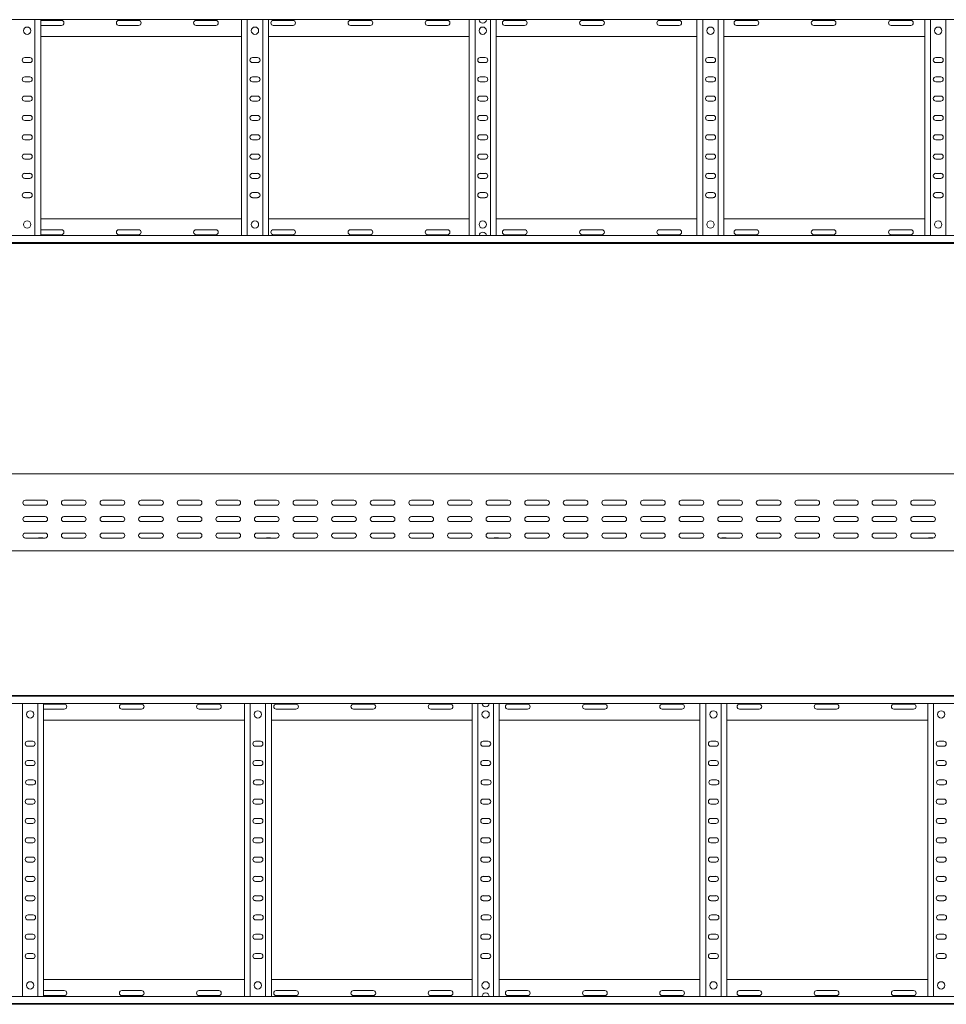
# Model space of a CAD drawing. Header units: millimetres. Extents: x -675 to 3662, y -5029 to -70.
# Tile 8 of 11: x 1153 to 2354, y -2460 to -1185. Entities that reach past the tile are written whole.
import ezdxf

# ---------------------------------------------------------------- set-up
doc = ezdxf.new("R2010")
doc.units = ezdxf.units.MM

msp = doc.modelspace()

# ---------------------------------------------------------------- linework, layer by layer
at = {"color": 7, "linetype": 'Continuous', "lineweight": 15}
for p, q in [((697.7, -1184.9), (3644.7, -1184.9)), ((1173.2, -1464.5), (1173.2, -1184.9)), ((1180.7, -1464.5), (1180.7, -1184.9)), ((1207.5, -1186), (1182, -1186)), ((1307.5, -1186), (1282, -1186)), ((1407.5, -1186), (1382, -1186)), ((1440.7, -1464.5), (1440.7, -1184.9)), ((1448.2, -1464.5), (1448.2, -1184.9)), ((1468.2, -1464.5), (1468.2, -1184.9)), ((1475.7, -1464.5), (1475.7, -1184.9)), ((1507.5, -1186), (1482, -1186)), ((1607.5, -1186), (1582, -1186)), ((1707.5, -1186), (1682, -1186)), ((1735.7, -1464.5), (1735.7, -1184.9)), ((1743.2, -1464.5), (1743.2, -1184.9)), ((1763.2, -1464.5), (1763.2, -1184.9)), ((1770.7, -1464.5), (1770.7, -1184.9)), ((1807.5, -1186), (1782, -1186)), ((1907.5, -1186), (1882, -1186)), ((2007.5, -1186), (1982, -1186)), ((2030.7, -1464.5), (2030.7, -1184.9)), ((2038.2, -1464.5), (2038.2, -1184.9)), ((2058.2, -1464.5), (2058.2, -1184.9)), ((2065.7, -1464.5), (2065.7, -1184.9)), ((2107.5, -1186), (2082, -1186)), ((2207.5, -1186), (2182, -1186)), ((2307.5, -1186), (2282, -1186)), ((2325.7, -1464.5), (2325.7, -1184.9)), ((2333.2, -1464.5), (2333.2, -1184.9)), ((2353.2, -1464.5), (2353.2, -1184.9)), ((1182, -1192.5), (1207.5, -1192.5)), ((1282, -1192.5), (1307.5, -1192.5)), ((1382, -1192.5), (1407.5, -1192.5)), ((1482, -1192.5), (1507.5, -1192.5)), ((1582, -1192.5), (1607.5, -1192.5)), ((1682, -1192.5), (1707.5, -1192.5)), ((1782, -1192.5), (1807.5, -1192.5)), ((1882, -1192.5), (1907.5, -1192.5)), ((1982, -1192.5), (2007.5, -1192.5)), ((2082, -1192.5), (2107.5, -1192.5)), ((2182, -1192.5), (2207.5, -1192.5)), ((2282, -1192.5), (2307.5, -1192.5)), ((1180.7, -1206.7), (1440.7, -1206.7)), ((1475.7, -1206.7), (1735.7, -1206.7)), ((1770.7, -1206.7), (2030.7, -1206.7)), ((2065.7, -1206.7), (2325.7, -1206.7)), ((1166.5, -1234), (1160, -1234)), ((1461.5, -1234), (1455, -1234)), ((1756.5, -1234), (1750, -1234)), ((2051.5, -1234), (2045, -1234)), ((2346.5, -1234), (2340, -1234)), ((1160, -1240.5), (1166.5, -1240.5)), ((1455, -1240.5), (1461.5, -1240.5)), ((1750, -1240.5), (1756.5, -1240.5)), ((2045, -1240.5), (2051.5, -1240.5)), ((2340, -1240.5), (2346.5, -1240.5)), ((1166.5, -1259), (1160, -1259)), ((1461.5, -1259), (1455, -1259)), ((1756.5, -1259), (1750, -1259)), ((2051.5, -1259), (2045, -1259)), ((2346.5, -1259), (2340, -1259)), ((1160, -1265.5), (1166.5, -1265.5)), ((1455, -1265.5), (1461.5, -1265.5)), ((1750, -1265.5), (1756.5, -1265.5)), ((2045, -1265.5), (2051.5, -1265.5)), ((2340, -1265.5), (2346.5, -1265.5)), ((1166.5, -1284), (1160, -1284)), ((1461.5, -1284), (1455, -1284)), ((1756.5, -1284), (1750, -1284)), ((2051.5, -1284), (2045, -1284)), ((2346.5, -1284), (2340, -1284)), ((1160, -1290.5), (1166.5, -1290.5)), ((1455, -1290.5), (1461.5, -1290.5)), ((1750, -1290.5), (1756.5, -1290.5)), ((2045, -1290.5), (2051.5, -1290.5)), ((2340, -1290.5), (2346.5, -1290.5)), ((1166.5, -1309), (1160, -1309)), ((1461.5, -1309), (1455, -1309)), ((1756.5, -1309), (1750, -1309)), ((2051.5, -1309), (2045, -1309)), ((2346.5, -1309), (2340, -1309)), ((1160, -1315.5), (1166.5, -1315.5)), ((1455, -1315.5), (1461.5, -1315.5)), ((1750, -1315.5), (1756.5, -1315.5)), ((2045, -1315.5), (2051.5, -1315.5)), ((2340, -1315.5), (2346.5, -1315.5)), ((1166.5, -1334), (1160, -1334)), ((1461.5, -1334), (1455, -1334)), ((1756.5, -1334), (1750, -1334)), ((2051.5, -1334), (2045, -1334)), ((2346.5, -1334), (2340, -1334)), ((1160, -1340.5), (1166.5, -1340.5)), ((1455, -1340.5), (1461.5, -1340.5)), ((1750, -1340.5), (1756.5, -1340.5)), ((2045, -1340.5), (2051.5, -1340.5)), ((2340, -1340.5), (2346.5, -1340.5)), ((1166.5, -1359), (1160, -1359)), ((1461.5, -1359), (1455, -1359)), ((1756.5, -1359), (1750, -1359)), ((2051.5, -1359), (2045, -1359)), ((2346.5, -1359), (2340, -1359)), ((1160, -1365.5), (1166.5, -1365.5)), ((1455, -1365.5), (1461.5, -1365.5)), ((1750, -1365.5), (1756.5, -1365.5)), ((2045, -1365.5), (2051.5, -1365.5)), ((2340, -1365.5), (2346.5, -1365.5)), ((1166.5, -1384), (1160, -1384)), ((1461.5, -1384), (1455, -1384)), ((1756.5, -1384), (1750, -1384)), ((2051.5, -1384), (2045, -1384)), ((2346.5, -1384), (2340, -1384)), ((1160, -1390.5), (1166.5, -1390.5)), ((1455, -1390.5), (1461.5, -1390.5)), ((1750, -1390.5), (1756.5, -1390.5)), ((2045, -1390.5), (2051.5, -1390.5)), ((2340, -1390.5), (2346.5, -1390.5)), ((1166.5, -1409), (1160, -1409)), ((1160, -1415.5), (1166.5, -1415.5)), ((1461.5, -1409), (1455, -1409)), ((1455, -1415.5), (1461.5, -1415.5)), ((1756.5, -1409), (1750, -1409)), ((1750, -1415.5), (1756.5, -1415.5)), ((2051.5, -1409), (2045, -1409)), ((2045, -1415.5), (2051.5, -1415.5)), ((2346.5, -1409), (2340, -1409)), ((2340, -1415.5), (2346.5, -1415.5)), ((1180.7, -1442.7), (1440.7, -1442.7)), ((1475.7, -1442.7), (1735.7, -1442.7)), ((1770.7, -1442.7), (2030.7, -1442.7)), ((2065.7, -1442.7), (2325.7, -1442.7)), ((3644.7, -1464.5), (697.7, -1464.5)), ((1182, -1457), (1207.5, -1457)), ((1207.5, -1463.5), (1182, -1463.5)), ((1282, -1457), (1307.5, -1457)), ((1307.5, -1463.5), (1282, -1463.5)), ((1382, -1457), (1407.5, -1457)), ((1407.5, -1463.5), (1382, -1463.5)), ((1482, -1457), (1507.5, -1457)), ((1507.5, -1463.5), (1482, -1463.5)), ((1582, -1457), (1607.5, -1457)), ((1607.5, -1463.5), (1582, -1463.5)), ((1682, -1457), (1707.5, -1457)), ((1707.5, -1463.5), (1682, -1463.5)), ((1782, -1457), (1807.5, -1457)), ((1807.5, -1463.5), (1782, -1463.5)), ((1882, -1457), (1907.5, -1457)), ((1907.5, -1463.5), (1882, -1463.5)), ((1982, -1457), (2007.5, -1457)), ((2007.5, -1463.5), (1982, -1463.5)), ((2082, -1457), (2107.5, -1457)), ((2107.5, -1463.5), (2082, -1463.5)), ((2182, -1457), (2207.5, -1457)), ((2207.5, -1463.5), (2182, -1463.5)), ((2282, -1457), (2307.5, -1457)), ((2307.5, -1463.5), (2282, -1463.5)), ((697.6, -1474.7), (3644.7, -1474.7)), ((697.7, -1473.6), (3644.7, -1473.6)), ((3648.5, -1773.1), (701.5, -1773.1)), ((1186.3, -1807.4), (1160.8, -1807.4)), ((1236.3, -1807.4), (1210.8, -1807.4)), ((1286.3, -1807.4), (1260.8, -1807.4)), ((1336.3, -1807.4), (1310.8, -1807.4)), ((1386.3, -1807.4), (1360.8, -1807.4)), ((1436.3, -1807.4), (1410.8, -1807.4)), ((1486.3, -1807.4), (1460.8, -1807.4)), ((1536.3, -1807.4), (1510.8, -1807.4)), ((1586.3, -1807.4), (1560.8, -1807.4)), ((1636.3, -1807.4), (1610.8, -1807.4)), ((1686.3, -1807.4), (1660.8, -1807.4)), ((1736.3, -1807.4), (1710.8, -1807.4)), ((1786.3, -1807.4), (1760.8, -1807.4)), ((1836.3, -1807.4), (1810.8, -1807.4)), ((1886.3, -1807.4), (1860.8, -1807.4)), ((1936.3, -1807.4), (1910.8, -1807.4)), ((1986.3, -1807.4), (1960.8, -1807.4)), ((2036.3, -1807.4), (2010.8, -1807.4)), ((2086.3, -1807.4), (2060.8, -1807.4)), ((2136.3, -1807.4), (2110.8, -1807.4)), ((2186.3, -1807.4), (2160.8, -1807.4)), ((2236.3, -1807.4), (2210.8, -1807.4)), ((2286.3, -1807.4), (2260.8, -1807.4)), ((2336.3, -1807.4), (2310.8, -1807.4)), ((1160.8, -1813.9), (1186.3, -1813.9)), ((1210.8, -1813.9), (1236.3, -1813.9)), ((1260.8, -1813.9), (1286.3, -1813.9)), ((1310.8, -1813.9), (1336.3, -1813.9)), ((1360.8, -1813.9), (1386.3, -1813.9)), ((1410.8, -1813.9), (1436.3, -1813.9)), ((1460.8, -1813.9), (1486.3, -1813.9)), ((1510.8, -1813.9), (1536.3, -1813.9)), ((1560.8, -1813.9), (1586.3, -1813.9)), ((1610.8, -1813.9), (1636.3, -1813.9)), ((1660.8, -1813.9), (1686.3, -1813.9)), ((1710.8, -1813.9), (1736.3, -1813.9)), ((1760.8, -1813.9), (1786.3, -1813.9)), ((1810.8, -1813.9), (1836.3, -1813.9)), ((1860.8, -1813.9), (1886.3, -1813.9)), ((1910.8, -1813.9), (1936.3, -1813.9)), ((1960.8, -1813.9), (1986.3, -1813.9)), ((2010.8, -1813.9), (2036.3, -1813.9)), ((2060.8, -1813.9), (2086.3, -1813.9)), ((2110.8, -1813.9), (2136.3, -1813.9)), ((2160.8, -1813.9), (2186.3, -1813.9)), ((2210.8, -1813.9), (2236.3, -1813.9)), ((2260.8, -1813.9), (2286.3, -1813.9)), ((2310.8, -1813.9), (2336.3, -1813.9)), ((1186.3, -1828.6), (1160.8, -1828.6)), ((1160.8, -1835.1), (1186.3, -1835.1)), ((1236.3, -1828.6), (1210.8, -1828.6)), ((1210.8, -1835.1), (1236.3, -1835.1)), ((1286.3, -1828.6), (1260.8, -1828.6)), ((1260.8, -1835.1), (1286.3, -1835.1)), ((1336.3, -1828.6), (1310.8, -1828.6)), ((1310.8, -1835.1), (1336.3, -1835.1)), ((1386.3, -1828.6), (1360.8, -1828.6)), ((1360.8, -1835.1), (1386.3, -1835.1)), ((1436.3, -1828.6), (1410.8, -1828.6)), ((1410.8, -1835.1), (1436.3, -1835.1)), ((1486.3, -1828.6), (1460.8, -1828.6)), ((1460.8, -1835.1), (1486.3, -1835.1)), ((1536.3, -1828.6), (1510.8, -1828.6)), ((1510.8, -1835.1), (1536.3, -1835.1)), ((1586.3, -1828.6), (1560.8, -1828.6)), ((1560.8, -1835.1), (1586.3, -1835.1)), ((1636.3, -1828.6), (1610.8, -1828.6)), ((1610.8, -1835.1), (1636.3, -1835.1)), ((1686.3, -1828.6), (1660.8, -1828.6)), ((1660.8, -1835.1), (1686.3, -1835.1)), ((1736.3, -1828.6), (1710.8, -1828.6)), ((1710.8, -1835.1), (1736.3, -1835.1)), ((1786.3, -1828.6), (1760.8, -1828.6)), ((1760.8, -1835.1), (1786.3, -1835.1)), ((1836.3, -1828.6), (1810.8, -1828.6)), ((1810.8, -1835.1), (1836.3, -1835.1)), ((1886.3, -1828.6), (1860.8, -1828.6)), ((1860.8, -1835.1), (1886.3, -1835.1)), ((1936.3, -1828.6), (1910.8, -1828.6)), ((1910.8, -1835.1), (1936.3, -1835.1)), ((1986.3, -1828.6), (1960.8, -1828.6)), ((1960.8, -1835.1), (1986.3, -1835.1)), ((2036.3, -1828.6), (2010.8, -1828.6)), ((2010.8, -1835.1), (2036.3, -1835.1)), ((2086.3, -1828.6), (2060.8, -1828.6)), ((2060.8, -1835.1), (2086.3, -1835.1)), ((2136.3, -1828.6), (2110.8, -1828.6)), ((2110.8, -1835.1), (2136.3, -1835.1)), ((2186.3, -1828.6), (2160.8, -1828.6)), ((2160.8, -1835.1), (2186.3, -1835.1)), ((2236.3, -1828.6), (2210.8, -1828.6)), ((2210.8, -1835.1), (2236.3, -1835.1)), ((2286.3, -1828.6), (2260.8, -1828.6)), ((2260.8, -1835.1), (2286.3, -1835.1)), ((2336.3, -1828.6), (2310.8, -1828.6)), ((2310.8, -1835.1), (2336.3, -1835.1)), ((1186.3, -1849.9), (1160.8, -1849.9)), ((1160.8, -1856.4), (1186.3, -1856.4)), ((1178.8, -1856.2), (1182.7, -1856.2)), ((1236.3, -1849.9), (1210.8, -1849.9)), ((1210.8, -1856.4), (1236.3, -1856.4)), ((1286.3, -1849.9), (1260.8, -1849.9)), ((1260.8, -1856.4), (1286.3, -1856.4)), ((1336.3, -1849.9), (1310.8, -1849.9)), ((1310.8, -1856.4), (1336.3, -1856.4)), ((1386.3, -1849.9), (1360.8, -1849.9)), ((1360.8, -1856.4), (1386.3, -1856.4)), ((1436.3, -1849.9), (1410.8, -1849.9)), ((1410.8, -1856.4), (1436.3, -1856.4)), ((1486.3, -1849.9), (1460.8, -1849.9)), ((1460.8, -1856.4), (1486.3, -1856.4)), ((1473.8, -1856.2), (1477.7, -1856.2)), ((1536.3, -1849.9), (1510.8, -1849.9)), ((1510.8, -1856.4), (1536.3, -1856.4)), ((1586.3, -1849.9), (1560.8, -1849.9)), ((1560.8, -1856.4), (1586.3, -1856.4)), ((1636.3, -1849.9), (1610.8, -1849.9)), ((1610.8, -1856.4), (1636.3, -1856.4)), ((1686.3, -1849.9), (1660.8, -1849.9)), ((1660.8, -1856.4), (1686.3, -1856.4)), ((1736.3, -1849.9), (1710.8, -1849.9)), ((1710.8, -1856.4), (1736.3, -1856.4)), ((1786.3, -1849.9), (1760.8, -1849.9)), ((1760.8, -1856.4), (1786.3, -1856.4)), ((1768.8, -1856.2), (1772.7, -1856.2)), ((1836.3, -1849.9), (1810.8, -1849.9)), ((1810.8, -1856.4), (1836.3, -1856.4)), ((1886.3, -1849.9), (1860.8, -1849.9)), ((1860.8, -1856.4), (1886.3, -1856.4)), ((1936.3, -1849.9), (1910.8, -1849.9)), ((1910.8, -1856.4), (1936.3, -1856.4)), ((1986.3, -1849.9), (1960.8, -1849.9)), ((1960.8, -1856.4), (1986.3, -1856.4)), ((2036.3, -1849.9), (2010.8, -1849.9)), ((2010.8, -1856.4), (2036.3, -1856.4)), ((2036.3, -1856.2), (2037.4, -1856.2)), ((2086.3, -1849.9), (2060.8, -1849.9)), ((2060.8, -1856.4), (2086.3, -1856.4)), ((2063.8, -1856.2), (2067.7, -1856.2)), ((2136.3, -1849.9), (2110.8, -1849.9)), ((2110.8, -1856.4), (2136.3, -1856.4)), ((2186.3, -1849.9), (2160.8, -1849.9)), ((2160.8, -1856.4), (2186.3, -1856.4)), ((2236.3, -1849.9), (2210.8, -1849.9)), ((2210.8, -1856.4), (2236.3, -1856.4)), ((2286.3, -1849.9), (2260.8, -1849.9)), ((2260.8, -1856.4), (2286.3, -1856.4)), ((2336.3, -1849.9), (2310.8, -1849.9)), ((2310.8, -1856.4), (2336.3, -1856.4)), ((2331.3, -1856.2), (2335.2, -1856.2)), ((875, -1873.1), (1754.1, -1873.1)), ((1754.1, -1873.1), (1760, -1873.1)), ((1760, -1873.1), (2639.1, -1873.1)), ((701.4, -2060.3), (3648.5, -2060.3)), ((3648.5, -2061.4), (701.5, -2061.4)), ((701.5, -2070.5), (3648.5, -2070.5)), ((1157, -2450.1), (1157, -2070.5)), ((1177, -2450.1), (1177, -2070.5)), ((1184.5, -2450.1), (1184.5, -2070.5)), ((1211.3, -2071.6), (1185.8, -2071.6)), ((1185.8, -2078.1), (1211.3, -2078.1)), ((1311.3, -2071.6), (1285.8, -2071.6)), ((1285.8, -2078.1), (1311.3, -2078.1)), ((1411.3, -2071.6), (1385.8, -2071.6)), ((1385.8, -2078.1), (1411.3, -2078.1)), ((1444.5, -2450.1), (1444.5, -2070.5)), ((1452, -2450.1), (1452, -2070.5)), ((1472, -2450.1), (1472, -2070.5)), ((1479.5, -2450.1), (1479.5, -2070.5)), ((1511.3, -2071.6), (1485.8, -2071.6)), ((1485.8, -2078.1), (1511.3, -2078.1)), ((1611.3, -2071.6), (1585.8, -2071.6)), ((1585.8, -2078.1), (1611.3, -2078.1)), ((1711.3, -2071.6), (1685.8, -2071.6)), ((1685.8, -2078.1), (1711.3, -2078.1)), ((1739.5, -2450.1), (1739.5, -2070.5)), ((1747, -2450.1), (1747, -2070.5)), ((1767, -2450.1), (1767, -2070.5)), ((1774.5, -2450.1), (1774.5, -2070.5)), ((1811.3, -2071.6), (1785.8, -2071.6)), ((1785.8, -2078.1), (1811.3, -2078.1)), ((1911.3, -2071.6), (1885.8, -2071.6)), ((1885.8, -2078.1), (1911.3, -2078.1)), ((2011.3, -2071.6), (1985.8, -2071.6)), ((1985.8, -2078.1), (2011.3, -2078.1)), ((2034.5, -2450.1), (2034.5, -2070.5)), ((2042, -2450.1), (2042, -2070.5)), ((2062, -2450.1), (2062, -2070.5)), ((2069.5, -2450.1), (2069.5, -2070.5)), ((2111.3, -2071.6), (2085.8, -2071.6)), ((2085.8, -2078.1), (2111.3, -2078.1)), ((2211.3, -2071.6), (2185.8, -2071.6)), ((2185.8, -2078.1), (2211.3, -2078.1)), ((2311.3, -2071.6), (2285.8, -2071.6)), ((2285.8, -2078.1), (2311.3, -2078.1)), ((2329.5, -2450.1), (2329.5, -2070.5)), ((2337, -2450.1), (2337, -2070.5)), ((1184.5, -2092.3), (1444.5, -2092.3)), ((1479.5, -2092.3), (1739.5, -2092.3)), ((1774.5, -2092.3), (2034.5, -2092.3)), ((2069.5, -2092.3), (2329.5, -2092.3)), ((1170.3, -2119.6), (1163.8, -2119.6)), ((1163.8, -2126.1), (1170.3, -2126.1)), ((1465.3, -2119.6), (1458.8, -2119.6)), ((1458.8, -2126.1), (1465.3, -2126.1)), ((1760.3, -2119.6), (1753.8, -2119.6)), ((1753.8, -2126.1), (1760.3, -2126.1)), ((2055.3, -2119.6), (2048.8, -2119.6)), ((2048.8, -2126.1), (2055.3, -2126.1)), ((2350.3, -2119.6), (2343.8, -2119.6)), ((2343.8, -2126.1), (2350.3, -2126.1)), ((1170.3, -2144.6), (1163.8, -2144.6)), ((1163.8, -2151.1), (1170.3, -2151.1)), ((1465.3, -2144.6), (1458.8, -2144.6)), ((1458.8, -2151.1), (1465.3, -2151.1)), ((1760.3, -2144.6), (1753.8, -2144.6)), ((1753.8, -2151.1), (1760.3, -2151.1)), ((2055.3, -2144.6), (2048.8, -2144.6)), ((2048.8, -2151.1), (2055.3, -2151.1)), ((2350.3, -2144.6), (2343.8, -2144.6)), ((2343.8, -2151.1), (2350.3, -2151.1)), ((1170.8, -2169.6), (1164.3, -2169.6)), ((1164.3, -2176.1), (1170.8, -2176.1)), ((1465.8, -2169.6), (1459.3, -2169.6)), ((1459.3, -2176.1), (1465.8, -2176.1)), ((1760.8, -2169.6), (1754.3, -2169.6)), ((1754.3, -2176.1), (1760.8, -2176.1)), ((2055.8, -2169.6), (2049.3, -2169.6)), ((2049.3, -2176.1), (2055.8, -2176.1)), ((2350.8, -2169.6), (2344.3, -2169.6)), ((2344.3, -2176.1), (2350.8, -2176.1)), ((1170.3, -2194.6), (1163.8, -2194.6)), ((1163.8, -2201.1), (1170.3, -2201.1)), ((1465.3, -2194.6), (1458.8, -2194.6)), ((1458.8, -2201.1), (1465.3, -2201.1)), ((1760.3, -2194.6), (1753.8, -2194.6)), ((1753.8, -2201.1), (1760.3, -2201.1)), ((2055.3, -2194.6), (2048.8, -2194.6)), ((2048.8, -2201.1), (2055.3, -2201.1)), ((2350.3, -2194.6), (2343.8, -2194.6)), ((2343.8, -2201.1), (2350.3, -2201.1)), ((1170.3, -2219.6), (1163.8, -2219.6)), ((1163.8, -2226.1), (1170.3, -2226.1)), ((1465.3, -2219.6), (1458.8, -2219.6)), ((1458.8, -2226.1), (1465.3, -2226.1)), ((1760.3, -2219.6), (1753.8, -2219.6)), ((1753.8, -2226.1), (1760.3, -2226.1)), ((2055.3, -2219.6), (2048.8, -2219.6)), ((2048.8, -2226.1), (2055.3, -2226.1)), ((2350.3, -2219.6), (2343.8, -2219.6)), ((2343.8, -2226.1), (2350.3, -2226.1)), ((1170.3, -2244.6), (1163.8, -2244.6)), ((1465.3, -2244.6), (1458.8, -2244.6)), ((1760.3, -2244.6), (1753.8, -2244.6)), ((2055.3, -2244.6), (2048.8, -2244.6)), ((2350.3, -2244.6), (2343.8, -2244.6)), ((1163.8, -2251.1), (1170.3, -2251.1)), ((1458.8, -2251.1), (1465.3, -2251.1)), ((1753.8, -2251.1), (1760.3, -2251.1)), ((2048.8, -2251.1), (2055.3, -2251.1)), ((2343.8, -2251.1), (2350.3, -2251.1)), ((1170.3, -2269.6), (1163.8, -2269.6)), ((1465.3, -2269.6), (1458.8, -2269.6)), ((1760.3, -2269.6), (1753.8, -2269.6)), ((2055.3, -2269.6), (2048.8, -2269.6)), ((2350.3, -2269.6), (2343.8, -2269.6)), ((1163.8, -2276.1), (1170.3, -2276.1)), ((1458.8, -2276.1), (1465.3, -2276.1)), ((1753.8, -2276.1), (1760.3, -2276.1)), ((2048.8, -2276.1), (2055.3, -2276.1)), ((2343.8, -2276.1), (2350.3, -2276.1)), ((1170.3, -2294.6), (1163.8, -2294.6)), ((1465.3, -2294.6), (1458.8, -2294.6)), ((1760.3, -2294.6), (1753.8, -2294.6)), ((2055.3, -2294.6), (2048.8, -2294.6)), ((2350.3, -2294.6), (2343.8, -2294.6)), ((1163.8, -2301.1), (1170.3, -2301.1)), ((1458.8, -2301.1), (1465.3, -2301.1)), ((1753.8, -2301.1), (1760.3, -2301.1)), ((2048.8, -2301.1), (2055.3, -2301.1)), ((2343.8, -2301.1), (2350.3, -2301.1)), ((1170.3, -2319.6), (1163.8, -2319.6)), ((1465.3, -2319.6), (1458.8, -2319.6)), ((1760.3, -2319.6), (1753.8, -2319.6)), ((2055.3, -2319.6), (2048.8, -2319.6)), ((2350.3, -2319.6), (2343.8, -2319.6)), ((1163.8, -2326.1), (1170.3, -2326.1)), ((1458.8, -2326.1), (1465.3, -2326.1)), ((1753.8, -2326.1), (1760.3, -2326.1)), ((2048.8, -2326.1), (2055.3, -2326.1)), ((2343.8, -2326.1), (2350.3, -2326.1)), ((1170.8, -2344.6), (1164.3, -2344.6)), ((1465.8, -2344.6), (1459.3, -2344.6)), ((1760.8, -2344.6), (1754.3, -2344.6)), ((2055.8, -2344.6), (2049.3, -2344.6)), ((2350.8, -2344.6), (2344.3, -2344.6)), ((1164.3, -2351.1), (1170.8, -2351.1)), ((1459.3, -2351.1), (1465.8, -2351.1)), ((1754.3, -2351.1), (1760.8, -2351.1)), ((2049.3, -2351.1), (2055.8, -2351.1)), ((2344.3, -2351.1), (2350.8, -2351.1)), ((1170.3, -2369.6), (1163.8, -2369.6)), ((1465.3, -2369.6), (1458.8, -2369.6)), ((1760.3, -2369.6), (1753.8, -2369.6)), ((2055.3, -2369.6), (2048.8, -2369.6)), ((2350.3, -2369.6), (2343.8, -2369.6)), ((1163.8, -2376.1), (1170.3, -2376.1)), ((1458.8, -2376.1), (1465.3, -2376.1)), ((1753.8, -2376.1), (1760.3, -2376.1)), ((2048.8, -2376.1), (2055.3, -2376.1)), ((2343.8, -2376.1), (2350.3, -2376.1)), ((1170.3, -2394.6), (1163.8, -2394.6)), ((1465.3, -2394.6), (1458.8, -2394.6)), ((1760.3, -2394.6), (1753.8, -2394.6)), ((2055.3, -2394.6), (2048.8, -2394.6)), ((2350.3, -2394.6), (2343.8, -2394.6)), ((1163.8, -2401.1), (1170.3, -2401.1)), ((1458.8, -2401.1), (1465.3, -2401.1)), ((1753.8, -2401.1), (1760.3, -2401.1)), ((2048.8, -2401.1), (2055.3, -2401.1)), ((2343.8, -2401.1), (2350.3, -2401.1)), ((1184.5, -2428.3), (1444.5, -2428.3)), ((1479.5, -2428.3), (1739.5, -2428.3)), ((1774.5, -2428.3), (2034.5, -2428.3)), ((2069.5, -2428.3), (2329.5, -2428.3)), ((1185.8, -2442.6), (1211.3, -2442.6)), ((1285.8, -2442.6), (1311.3, -2442.6)), ((1385.8, -2442.6), (1411.3, -2442.6)), ((1485.8, -2442.6), (1511.3, -2442.6)), ((1585.8, -2442.6), (1611.3, -2442.6)), ((1685.8, -2442.6), (1711.3, -2442.6)), ((1785.8, -2442.6), (1811.3, -2442.6)), ((1885.8, -2442.6), (1911.3, -2442.6)), ((1985.8, -2442.6), (2011.3, -2442.6)), ((2085.8, -2442.6), (2111.3, -2442.6)), ((2185.8, -2442.6), (2211.3, -2442.6)), ((2285.8, -2442.6), (2311.3, -2442.6)), ((701.4, -2460.3), (3648.5, -2460.3)), ((3648.5, -2450.1), (701.5, -2450.1)), ((701.5, -2459.2), (3648.5, -2459.2)), ((1211.3, -2449.1), (1185.8, -2449.1)), ((1311.3, -2449.1), (1285.8, -2449.1)), ((1411.3, -2449.1), (1385.8, -2449.1)), ((1511.3, -2449.1), (1485.8, -2449.1)), ((1611.3, -2449.1), (1585.8, -2449.1)), ((1711.3, -2449.1), (1685.8, -2449.1)), ((1811.3, -2449.1), (1785.8, -2449.1)), ((1911.3, -2449.1), (1885.8, -2449.1)), ((2011.3, -2449.1), (1985.8, -2449.1)), ((2111.3, -2449.1), (2085.8, -2449.1)), ((2211.3, -2449.1), (2185.8, -2449.1)), ((2311.3, -2449.1), (2285.8, -2449.1))]:
    msp.add_line(p, q, dxfattribs=at)
at = {"color": 7, "linetype": 'Continuous', "lineweight": 15, "flags": 128}
for points in [[(1182, -1186), (1180.9, -1186.2), (1180.7, -1186.2)], [(1180.7, -1192.2), (1180.9, -1192.3), (1182, -1192.5)], [(1180.7, -1457.2), (1180.9, -1457.2), (1182, -1457)], [(1182, -1463.5), (1180.9, -1463.3), (1180.7, -1463.2)], [(1185.8, -2071.6), (1184.6, -2071.8), (1184.5, -2071.8)], [(1184.5, -2077.8), (1184.6, -2077.9), (1185.8, -2078.1)], [(1184.5, -2442.8), (1184.6, -2442.8), (1185.8, -2442.6)], [(1185.8, -2449.1), (1184.6, -2448.9), (1184.5, -2448.8)]]:
    msp.add_lwpolyline(points, dxfattribs=at)
at = {"color": 7, "linetype": 'Continuous', "lineweight": 15}
for centre in [(1163.2, -1199.2), (1458.2, -1199.2), (1753.2, -1199.2), (2048.2, -1199.2), (2343.2, -1199.2), (1163.2, -1450.2), (1458.2, -1450.2), (1753.2, -1450.2), (2048.2, -1450.2), (2343.2, -1450.2), (1167, -2084.8), (1462, -2084.8), (1757, -2084.8), (2052, -2084.8), (2347, -2084.8), (1167, -2435.8), (1462, -2435.8), (1757, -2435.8), (2052, -2435.8), (2347, -2435.8)]:
    msp.add_circle(centre, 4.75, dxfattribs=at)
for centre, radius, start, end in [((1207.5, -1189.2), 3.25, 270, 90), ((1282, -1189.2), 3.25, 90, 270), ((1307.5, -1189.2), 3.25, 270, 90), ((1382, -1189.2), 3.25, 90, 270), ((1407.5, -1189.2), 3.25, 270, 90), ((1482, -1189.2), 3.25, 90, 270), ((1507.5, -1189.2), 3.25, 270, 90), ((1582, -1189.2), 3.25, 90, 270), ((1607.5, -1189.2), 3.25, 270, 90), ((1682, -1189.2), 3.25, 90, 270), ((1707.5, -1189.2), 3.25, 270, 90), ((1753.2, -1184.6), 4.75, 183.9233, 356.0767), ((1782, -1189.2), 3.25, 90, 270), ((1807.5, -1189.2), 3.25, 270, 90), ((1882, -1189.2), 3.25, 90, 270), ((1907.5, -1189.2), 3.25, 270, 90), ((1982, -1189.2), 3.25, 90, 270), ((2007.5, -1189.2), 3.25, 270, 90), ((2082, -1189.2), 3.25, 90, 270), ((2107.5, -1189.2), 3.25, 270, 90), ((2182, -1189.2), 3.25, 90, 270), ((2207.5, -1189.2), 3.25, 270, 90), ((2282, -1189.2), 3.25, 90, 270), ((2307.5, -1189.2), 3.25, 270, 90), ((1160, -1237.2), 3.25, 90, 270), ((1166.5, -1237.2), 3.25, 270, 90), ((1455, -1237.2), 3.25, 90, 270), ((1461.5, -1237.2), 3.25, 270, 90), ((1750, -1237.2), 3.25, 90, 270), ((1756.5, -1237.2), 3.25, 270, 90), ((2045, -1237.2), 3.25, 90, 270), ((2051.5, -1237.2), 3.25, 270, 90), ((2340, -1237.2), 3.25, 90, 270), ((2346.5, -1237.2), 3.25, 270, 90), ((1160, -1262.2), 3.25, 90, 270), ((1166.5, -1262.2), 3.25, 270, 90), ((1455, -1262.2), 3.25, 90, 270), ((1461.5, -1262.2), 3.25, 270, 90), ((1750, -1262.2), 3.25, 90, 270), ((1756.5, -1262.2), 3.25, 270, 90), ((2045, -1262.2), 3.25, 90, 270), ((2051.5, -1262.2), 3.25, 270, 90), ((2340, -1262.2), 3.25, 90, 270), ((2346.5, -1262.2), 3.25, 270, 90), ((1160, -1287.2), 3.25, 90, 270), ((1166.5, -1287.2), 3.25, 270, 90), ((1455, -1287.2), 3.25, 90, 270), ((1461.5, -1287.2), 3.25, 270, 90), ((1750, -1287.2), 3.25, 90, 270), ((1756.5, -1287.2), 3.25, 270, 90), ((2045, -1287.2), 3.25, 90, 270), ((2051.5, -1287.2), 3.25, 270, 90), ((2340, -1287.2), 3.25, 90, 270), ((2346.5, -1287.2), 3.25, 270, 90), ((1160, -1312.2), 3.25, 90, 270), ((1166.5, -1312.2), 3.25, 270, 90), ((1455, -1312.2), 3.25, 90, 270), ((1461.5, -1312.2), 3.25, 270, 90), ((1750, -1312.2), 3.25, 90, 270), ((1756.5, -1312.2), 3.25, 270, 90), ((2045, -1312.2), 3.25, 90, 270), ((2051.5, -1312.2), 3.25, 270, 90), ((2340, -1312.2), 3.25, 90, 270), ((2346.5, -1312.2), 3.25, 270, 90), ((1160, -1337.2), 3.25, 90, 270), ((1166.5, -1337.2), 3.25, 270, 90), ((1455, -1337.2), 3.25, 90, 270), ((1461.5, -1337.2), 3.25, 270, 90), ((1750, -1337.2), 3.25, 90, 270), ((1756.5, -1337.2), 3.25, 270, 90), ((2045, -1337.2), 3.25, 90, 270), ((2051.5, -1337.2), 3.25, 270, 90), ((2340, -1337.2), 3.25, 90, 270), ((2346.5, -1337.2), 3.25, 270, 90), ((1160, -1362.2), 3.25, 90, 270), ((1166.5, -1362.2), 3.25, 270, 90), ((1455, -1362.2), 3.25, 90, 270), ((1461.5, -1362.2), 3.25, 270, 90), ((1750, -1362.2), 3.25, 90, 270), ((1756.5, -1362.2), 3.25, 270, 90), ((2045, -1362.2), 3.25, 90, 270), ((2051.5, -1362.2), 3.25, 270, 90), ((2340, -1362.2), 3.25, 90, 270), ((2346.5, -1362.2), 3.25, 270, 90), ((1160, -1387.2), 3.25, 90, 270), ((1166.5, -1387.2), 3.25, 270, 90), ((1455, -1387.2), 3.25, 90, 270), ((1461.5, -1387.2), 3.25, 270, 90), ((1750, -1387.2), 3.25, 90, 270), ((1756.5, -1387.2), 3.25, 270, 90), ((2045, -1387.2), 3.25, 90, 270), ((2051.5, -1387.2), 3.25, 270, 90), ((2340, -1387.2), 3.25, 90, 270), ((2346.5, -1387.2), 3.25, 270, 90), ((1160, -1412.2), 3.25, 90, 270), ((1166.5, -1412.2), 3.25, 270, 90), ((1455, -1412.2), 3.25, 90, 270), ((1461.5, -1412.2), 3.25, 270, 90), ((1750, -1412.2), 3.25, 90, 270), ((1756.5, -1412.2), 3.25, 270, 90), ((2045, -1412.2), 3.25, 90, 270), ((2051.5, -1412.2), 3.25, 270, 90), ((2340, -1412.2), 3.25, 90, 270), ((2346.5, -1412.2), 3.25, 270, 90), ((1207.5, -1460.2), 3.25, 270, 90), ((1282, -1460.2), 3.25, 90, 270), ((1307.5, -1460.2), 3.25, 270, 90), ((1382, -1460.2), 3.25, 90, 270), ((1407.5, -1460.2), 3.25, 270, 90), ((1482, -1460.2), 3.25, 90, 270), ((1507.5, -1460.2), 3.25, 270, 90), ((1582, -1460.2), 3.25, 90, 270), ((1607.5, -1460.2), 3.25, 270, 90), ((1682, -1460.2), 3.25, 90, 270), ((1707.5, -1460.2), 3.25, 270, 90), ((1753.2, -1464.8), 4.75, 3.9233, 176.0767), ((1782, -1460.2), 3.25, 90, 270), ((1807.5, -1460.2), 3.25, 270, 90), ((1882, -1460.2), 3.25, 90, 270), ((1907.5, -1460.2), 3.25, 270, 90), ((1982, -1460.2), 3.25, 90, 270), ((2007.5, -1460.2), 3.25, 270, 90), ((2082, -1460.2), 3.25, 90, 270), ((2107.5, -1460.2), 3.25, 270, 90), ((2182, -1460.2), 3.25, 90, 270), ((2207.5, -1460.2), 3.25, 270, 90), ((2282, -1460.2), 3.25, 90, 270), ((2307.5, -1460.2), 3.25, 270, 90), ((1160.8, -1810.6), 3.25, 90, 270), ((1186.3, -1810.6), 3.25, 270, 90), ((1210.8, -1810.6), 3.25, 90, 270), ((1236.3, -1810.6), 3.25, 270, 90), ((1260.8, -1810.6), 3.25, 90, 270), ((1286.3, -1810.6), 3.25, 270, 90), ((1310.8, -1810.6), 3.25, 90, 270), ((1336.3, -1810.6), 3.25, 270, 90), ((1360.8, -1810.6), 3.25, 90, 270), ((1386.3, -1810.6), 3.25, 270, 90), ((1410.8, -1810.6), 3.25, 90, 270), ((1436.3, -1810.6), 3.25, 270, 90), ((1460.8, -1810.6), 3.25, 90, 270), ((1486.3, -1810.6), 3.25, 270, 90), ((1510.8, -1810.6), 3.25, 90, 270), ((1536.3, -1810.6), 3.25, 270, 90), ((1560.8, -1810.6), 3.25, 90, 270), ((1586.3, -1810.6), 3.25, 270, 90), ((1610.8, -1810.6), 3.25, 90, 270), ((1636.3, -1810.6), 3.25, 270, 90), ((1660.8, -1810.6), 3.25, 90, 270), ((1686.3, -1810.6), 3.25, 270, 90), ((1710.8, -1810.6), 3.25, 90, 270), ((1736.3, -1810.6), 3.25, 270, 90), ((1760.8, -1810.6), 3.25, 90, 270), ((1786.3, -1810.6), 3.25, 270, 90), ((1810.8, -1810.6), 3.25, 90, 270), ((1836.3, -1810.6), 3.25, 270, 90), ((1860.8, -1810.6), 3.25, 90, 270), ((1886.3, -1810.6), 3.25, 270, 90), ((1910.8, -1810.6), 3.25, 90, 270), ((1936.3, -1810.6), 3.25, 270, 90), ((1960.8, -1810.6), 3.25, 90, 270), ((1986.3, -1810.6), 3.25, 270, 90), ((2010.8, -1810.6), 3.25, 90, 270), ((2036.3, -1810.6), 3.25, 270, 90), ((2060.8, -1810.6), 3.25, 90, 270), ((2086.3, -1810.6), 3.25, 270, 90), ((2110.8, -1810.6), 3.25, 90, 270), ((2136.3, -1810.6), 3.25, 270, 90), ((2160.8, -1810.6), 3.25, 90, 270), ((2186.3, -1810.6), 3.25, 270, 90), ((2210.8, -1810.6), 3.25, 90, 270), ((2236.3, -1810.6), 3.25, 270, 90), ((2260.8, -1810.6), 3.25, 90, 270), ((2286.3, -1810.6), 3.25, 270, 90), ((2310.8, -1810.6), 3.25, 90, 270), ((2336.3, -1810.6), 3.25, 270, 90), ((1160.8, -1831.9), 3.25, 90, 270), ((1186.3, -1831.9), 3.25, 270, 90), ((1210.8, -1831.9), 3.25, 90, 270), ((1236.3, -1831.9), 3.25, 270, 90), ((1260.8, -1831.9), 3.25, 90, 270), ((1286.3, -1831.9), 3.25, 270, 90), ((1310.8, -1831.9), 3.25, 90, 270), ((1336.3, -1831.9), 3.25, 270, 90), ((1360.8, -1831.9), 3.25, 90, 270), ((1386.3, -1831.9), 3.25, 270, 90), ((1410.8, -1831.9), 3.25, 90, 270), ((1436.3, -1831.9), 3.25, 270, 90), ((1460.8, -1831.9), 3.25, 90, 270), ((1486.3, -1831.9), 3.25, 270, 90), ((1510.8, -1831.9), 3.25, 90, 270), ((1536.3, -1831.9), 3.25, 270, 90), ((1560.8, -1831.9), 3.25, 90, 270), ((1586.3, -1831.9), 3.25, 270, 90), ((1610.8, -1831.9), 3.25, 90, 270), ((1636.3, -1831.9), 3.25, 270, 90), ((1660.8, -1831.9), 3.25, 90, 270), ((1686.3, -1831.9), 3.25, 270, 90), ((1710.8, -1831.9), 3.25, 90, 270), ((1736.3, -1831.9), 3.25, 270, 90), ((1760.8, -1831.9), 3.25, 90, 270), ((1786.3, -1831.9), 3.25, 270, 90), ((1810.8, -1831.9), 3.25, 90, 270), ((1836.3, -1831.9), 3.25, 270, 90), ((1860.8, -1831.9), 3.25, 90, 270), ((1886.3, -1831.9), 3.25, 270, 90), ((1910.8, -1831.9), 3.25, 90, 270), ((1936.3, -1831.9), 3.25, 270, 90), ((1960.8, -1831.9), 3.25, 90, 270), ((1986.3, -1831.9), 3.25, 270, 90), ((2010.8, -1831.9), 3.25, 90, 270), ((2036.3, -1831.9), 3.25, 270, 90), ((2060.8, -1831.9), 3.25, 90, 270), ((2086.3, -1831.9), 3.25, 270, 90), ((2110.8, -1831.9), 3.25, 90, 270), ((2136.3, -1831.9), 3.25, 270, 90), ((2160.8, -1831.9), 3.25, 90, 270), ((2186.3, -1831.9), 3.25, 270, 90), ((2210.8, -1831.9), 3.25, 90, 270), ((2236.3, -1831.9), 3.25, 270, 90), ((2260.8, -1831.9), 3.25, 90, 270), ((2286.3, -1831.9), 3.25, 270, 90), ((2310.8, -1831.9), 3.25, 90, 270), ((2336.3, -1831.9), 3.25, 270, 90), ((1160.8, -1853.1), 3.25, 90, 270), ((1178.8, -1858), 1.8, 90, 116.5628), ((1182.7, -1858), 1.8, 63.4372, 90), ((1186.3, -1853.1), 3.25, 270, 90), ((1210.8, -1853.1), 3.25, 90, 270), ((1236.3, -1853.1), 3.25, 270, 90), ((1260.8, -1853.1), 3.25, 90, 270), ((1286.3, -1853.1), 3.25, 270, 90), ((1310.8, -1853.1), 3.25, 90, 270), ((1336.3, -1853.1), 3.25, 270, 90), ((1360.8, -1853.1), 3.25, 90, 270), ((1386.3, -1853.1), 3.25, 270, 90), ((1410.8, -1853.1), 3.25, 90, 270), ((1436.3, -1853.1), 3.25, 270, 90), ((1460.8, -1853.1), 3.25, 90, 270), ((1473.8, -1858), 1.8, 90, 116.5628), ((1477.7, -1858), 1.8, 63.4372, 90), ((1486.3, -1853.1), 3.25, 270, 90), ((1510.8, -1853.1), 3.25, 90, 270), ((1536.3, -1853.1), 3.25, 270, 90), ((1560.8, -1853.1), 3.25, 90, 270), ((1586.3, -1853.1), 3.25, 270, 90), ((1610.8, -1853.1), 3.25, 90, 270), ((1636.3, -1853.1), 3.25, 270, 90), ((1660.8, -1853.1), 3.25, 90, 270), ((1686.3, -1853.1), 3.25, 270, 90), ((1710.8, -1853.1), 3.25, 90, 270), ((1736.3, -1853.1), 3.25, 270, 90), ((1760.8, -1853.1), 3.25, 90, 270), ((1768.8, -1858), 1.8, 90, 116.5628), ((1772.7, -1858), 1.8, 63.4372, 90), ((1786.3, -1853.1), 3.25, 270, 90), ((1810.8, -1853.1), 3.25, 90, 270), ((1836.3, -1853.1), 3.25, 270, 90), ((1860.8, -1853.1), 3.25, 90, 270), ((1886.3, -1853.1), 3.25, 270, 90), ((1910.8, -1853.1), 3.25, 90, 270), ((1936.3, -1853.1), 3.25, 270, 90), ((1960.8, -1853.1), 3.25, 90, 270), ((1986.3, -1853.1), 3.25, 270, 90), ((2010.8, -1853.1), 3.25, 90, 270), ((2036.3, -1858), 1.8, 90, 116.5628), ((2036.3, -1853.1), 3.25, 270, 90), ((2060.8, -1853.1), 3.25, 90, 270), ((2063.8, -1858), 1.8, 90, 116.5628), ((2067.7, -1858), 1.8, 63.4372, 90), ((2086.3, -1853.1), 3.25, 270, 90), ((2110.8, -1853.1), 3.25, 90, 270), ((2136.3, -1853.1), 3.25, 270, 90), ((2160.8, -1853.1), 3.25, 90, 270), ((2186.3, -1853.1), 3.25, 270, 90), ((2210.8, -1853.1), 3.25, 90, 270), ((2236.3, -1853.1), 3.25, 270, 90), ((2260.8, -1853.1), 3.25, 90, 270), ((2286.3, -1853.1), 3.25, 270, 90), ((2310.8, -1853.1), 3.25, 90, 270), ((2331.3, -1858), 1.8, 90, 116.5628), ((2335.2, -1858), 1.8, 63.4372, 90), ((2336.3, -1853.1), 3.25, 270, 90), ((1211.3, -2074.8), 3.25, 270, 90), ((1285.8, -2074.8), 3.25, 90, 270), ((1311.3, -2074.8), 3.25, 270, 90), ((1385.8, -2074.8), 3.25, 90, 270), ((1411.3, -2074.8), 3.25, 270, 90), ((1485.8, -2074.8), 3.25, 90, 270), ((1511.3, -2074.8), 3.25, 270, 90), ((1585.8, -2074.8), 3.25, 90, 270), ((1611.3, -2074.8), 3.25, 270, 90), ((1685.8, -2074.8), 3.25, 90, 270), ((1711.3, -2074.8), 3.25, 270, 90), ((1757, -2070.2), 4.75, 183.9233, 356.0767), ((1785.8, -2074.8), 3.25, 90, 270), ((1811.3, -2074.8), 3.25, 270, 90), ((1885.8, -2074.8), 3.25, 90, 270), ((1911.3, -2074.8), 3.25, 270, 90), ((1985.8, -2074.8), 3.25, 90, 270), ((2011.3, -2074.8), 3.25, 270, 90), ((2085.8, -2074.8), 3.25, 90, 270), ((2111.3, -2074.8), 3.25, 270, 90), ((2185.8, -2074.8), 3.25, 90, 270), ((2211.3, -2074.8), 3.25, 270, 90), ((2285.8, -2074.8), 3.25, 90, 270), ((2311.3, -2074.8), 3.25, 270, 90), ((1163.8, -2122.8), 3.25, 90, 270), ((1170.3, -2122.8), 3.25, 270, 90), ((1458.8, -2122.8), 3.25, 90, 270), ((1465.3, -2122.8), 3.25, 270, 90), ((1753.8, -2122.8), 3.25, 90, 270), ((1760.3, -2122.8), 3.25, 270, 90), ((2048.8, -2122.8), 3.25, 90, 270), ((2055.3, -2122.8), 3.25, 270, 90), ((2343.8, -2122.8), 3.25, 90, 270), ((2350.3, -2122.8), 3.25, 270, 90), ((1163.8, -2147.8), 3.25, 89.9999, 269.9999), ((1170.3, -2147.8), 3.25, 269.9999, 89.9999), ((1458.8, -2147.8), 3.25, 89.9999, 269.9999), ((1465.3, -2147.8), 3.25, 269.9999, 89.9999), ((1753.8, -2147.8), 3.25, 89.9999, 269.9999), ((1760.3, -2147.8), 3.25, 269.9999, 89.9999), ((2048.8, -2147.8), 3.25, 89.9999, 269.9999), ((2055.3, -2147.8), 3.25, 269.9999, 89.9999), ((2343.8, -2147.8), 3.25, 89.9999, 269.9999), ((2350.3, -2147.8), 3.25, 269.9999, 89.9999), ((1164.3, -2172.8), 3.25, 90, 270), ((1170.8, -2172.8), 3.25, 270, 90), ((1459.3, -2172.8), 3.25, 90, 270), ((1465.8, -2172.8), 3.25, 270, 90), ((1754.3, -2172.8), 3.25, 90, 270), ((1760.8, -2172.8), 3.25, 270, 90), ((2049.3, -2172.8), 3.25, 90, 270), ((2055.8, -2172.8), 3.25, 270, 90), ((2344.3, -2172.8), 3.25, 90, 270), ((2350.8, -2172.8), 3.25, 270, 90), ((1163.8, -2197.8), 3.25, 90.0001, 270.0001), ((1170.3, -2197.8), 3.25, 270.0001, 90.0001), ((1458.8, -2197.8), 3.25, 90.0001, 270.0001), ((1465.3, -2197.8), 3.25, 270.0001, 90.0001), ((1753.8, -2197.8), 3.25, 90.0001, 270.0001), ((1760.3, -2197.8), 3.25, 270.0001, 90.0001), ((2048.8, -2197.8), 3.25, 90.0001, 270.0001), ((2055.3, -2197.8), 3.25, 270.0001, 90.0001), ((2343.8, -2197.8), 3.25, 90.0001, 270.0001), ((2350.3, -2197.8), 3.25, 270.0001, 90.0001), ((1163.8, -2222.8), 3.25, 90, 270), ((1170.3, -2222.8), 3.25, 270, 90), ((1458.8, -2222.8), 3.25, 90, 270), ((1465.3, -2222.8), 3.25, 270, 90), ((1753.8, -2222.8), 3.25, 90, 270), ((1760.3, -2222.8), 3.25, 270, 90), ((2048.8, -2222.8), 3.25, 90, 270), ((2055.3, -2222.8), 3.25, 270, 90), ((2343.8, -2222.8), 3.25, 90, 270), ((2350.3, -2222.8), 3.25, 270, 90), ((1163.8, -2247.8), 3.25, 89.9999, 269.9999), ((1170.3, -2247.8), 3.25, 269.9999, 89.9999), ((1458.8, -2247.8), 3.25, 89.9999, 269.9999), ((1465.3, -2247.8), 3.25, 269.9999, 89.9999), ((1753.8, -2247.8), 3.25, 89.9999, 269.9999), ((1760.3, -2247.8), 3.25, 269.9999, 89.9999), ((2048.8, -2247.8), 3.25, 89.9999, 269.9999), ((2055.3, -2247.8), 3.25, 269.9999, 89.9999), ((2343.8, -2247.8), 3.25, 89.9999, 269.9999), ((2350.3, -2247.8), 3.25, 269.9999, 89.9999), ((1163.8, -2272.8), 3.25, 90.0001, 270.0001), ((1170.3, -2272.8), 3.25, 270.0001, 90.0001), ((1458.8, -2272.8), 3.25, 90.0001, 270.0001), ((1465.3, -2272.8), 3.25, 270.0001, 90.0001), ((1753.8, -2272.8), 3.25, 90.0001, 270.0001), ((1760.3, -2272.8), 3.25, 270.0001, 90.0001), ((2048.8, -2272.8), 3.25, 90.0001, 270.0001), ((2055.3, -2272.8), 3.25, 270.0001, 90.0001), ((2343.8, -2272.8), 3.25, 90.0001, 270.0001), ((2350.3, -2272.8), 3.25, 270.0001, 90.0001), ((1163.8, -2297.8), 3.25, 90, 270), ((1170.3, -2297.8), 3.25, 270, 90), ((1458.8, -2297.8), 3.25, 90, 270), ((1465.3, -2297.8), 3.25, 270, 90), ((1753.8, -2297.8), 3.25, 90, 270), ((1760.3, -2297.8), 3.25, 270, 90), ((2048.8, -2297.8), 3.25, 90, 270), ((2055.3, -2297.8), 3.25, 270, 90), ((2343.8, -2297.8), 3.25, 90, 270), ((2350.3, -2297.8), 3.25, 270, 90), ((1163.8, -2322.8), 3.25, 89.9999, 269.9999), ((1170.3, -2322.8), 3.25, 269.9999, 89.9999), ((1458.8, -2322.8), 3.25, 89.9999, 269.9999), ((1465.3, -2322.8), 3.25, 269.9999, 89.9999), ((1753.8, -2322.8), 3.25, 89.9999, 269.9999), ((1760.3, -2322.8), 3.25, 269.9999, 89.9999), ((2048.8, -2322.8), 3.25, 89.9999, 269.9999), ((2055.3, -2322.8), 3.25, 269.9999, 89.9999), ((2343.8, -2322.8), 3.25, 89.9999, 269.9999), ((2350.3, -2322.8), 3.25, 269.9999, 89.9999), ((1164.3, -2347.8), 3.25, 90, 270), ((1170.8, -2347.8), 3.25, 270, 90), ((1459.3, -2347.8), 3.25, 90, 270), ((1465.8, -2347.8), 3.25, 270, 90), ((1754.3, -2347.8), 3.25, 90, 270), ((1760.8, -2347.8), 3.25, 270, 90), ((2049.3, -2347.8), 3.25, 90, 270), ((2055.8, -2347.8), 3.25, 270, 90), ((2344.3, -2347.8), 3.25, 90, 270), ((2350.8, -2347.8), 3.25, 270, 90), ((1163.8, -2372.8), 3.25, 90.0001, 270.0001), ((1170.3, -2372.8), 3.25, 270.0001, 90.0001), ((1458.8, -2372.8), 3.25, 90.0001, 270.0001), ((1465.3, -2372.8), 3.25, 270.0001, 90.0001), ((1753.8, -2372.8), 3.25, 90.0001, 270.0001), ((1760.3, -2372.8), 3.25, 270.0001, 90.0001), ((2048.8, -2372.8), 3.25, 90.0001, 270.0001), ((2055.3, -2372.8), 3.25, 270.0001, 90.0001), ((2343.8, -2372.8), 3.25, 90.0001, 270.0001), ((2350.3, -2372.8), 3.25, 270.0001, 90.0001), ((1163.8, -2397.8), 3.25, 90, 270), ((1170.3, -2397.8), 3.25, 270, 90), ((1458.8, -2397.8), 3.25, 90, 270), ((1465.3, -2397.8), 3.25, 270, 90), ((1753.8, -2397.8), 3.25, 90, 270), ((1760.3, -2397.8), 3.25, 270, 90), ((2048.8, -2397.8), 3.25, 90, 270), ((2055.3, -2397.8), 3.25, 270, 90), ((2343.8, -2397.8), 3.25, 90, 270), ((2350.3, -2397.8), 3.25, 270, 90), ((1211.3, -2445.8), 3.25, 270, 90), ((1285.8, -2445.8), 3.25, 90, 270), ((1311.3, -2445.8), 3.25, 270, 90), ((1385.8, -2445.8), 3.25, 90, 270), ((1411.3, -2445.8), 3.25, 270, 90), ((1485.8, -2445.8), 3.25, 90, 270), ((1511.3, -2445.8), 3.25, 270, 90), ((1585.8, -2445.8), 3.25, 90, 270), ((1611.3, -2445.8), 3.25, 270, 90), ((1685.8, -2445.8), 3.25, 90, 270), ((1711.3, -2445.8), 3.25, 270, 90), ((1757, -2450.4), 4.75, 3.9233, 176.0767), ((1785.8, -2445.8), 3.25, 90, 270), ((1811.3, -2445.8), 3.25, 270, 90), ((1885.8, -2445.8), 3.25, 90, 270), ((1911.3, -2445.8), 3.25, 270, 90), ((1985.8, -2445.8), 3.25, 90, 270), ((2011.3, -2445.8), 3.25, 270, 90), ((2085.8, -2445.8), 3.25, 90, 270), ((2111.3, -2445.8), 3.25, 270, 90), ((2185.8, -2445.8), 3.25, 90, 270), ((2211.3, -2445.8), 3.25, 270, 90), ((2285.8, -2445.8), 3.25, 90, 270), ((2311.3, -2445.8), 3.25, 270, 90)]:
    msp.add_arc(centre, radius, start, end, dxfattribs=at)

doc.saveas('drawing.dxf')
